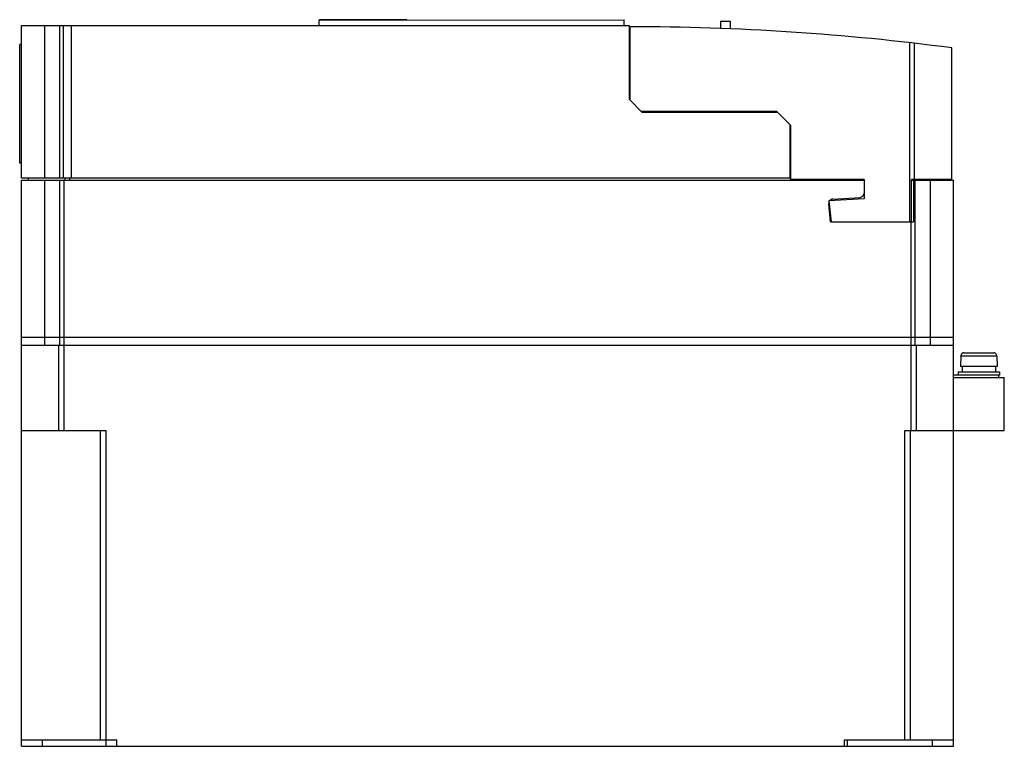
# Model space of a CAD drawing. Header units: millimetres. Extents: x 34 to 266, y 122 to 293.
import ezdxf

# ---------------------------------------------------------------- set-up
doc = ezdxf.new("R2010")
doc.units = ezdxf.units.MM
doc.header["$LTSCALE"] = 26.964626
doc.layers.get('0').update_dxf_attribs({"linetype": 'CONTINUOUS'})

msp = doc.modelspace()

# ---------------------------------------------------------------- linework, layer by layer
at = {"color": 7, "linetype": 'Continuous'}
for p, q in [((104.76, 292.87), (176.76, 293.01)), ((104.76, 291.66), (104.76, 292.87)), ((104.79, 292.96), (104.79, 292.87)), ((125.49, 292.96), (104.79, 292.96)), ((125.49, 292.96), (125.49, 292.91)), ((176.76, 291.66), (176.76, 293.01)), ((34.49, 255.66), (34.49, 291.66)), ((34.49, 291.66), (177.99, 291.66)), ((39.95, 291.66), (39.95, 255.66)), ((43.59, 255.66), (43.59, 291.66)), ((44.33, 291.66), (44.33, 255.66)), ((46.33, 255.66), (46.33, 291.66)), ((177.99, 274.16), (177.99, 291.66)), ((178.09, 291.01), (177.99, 291.01)), ((178.09, 291.36), (178.09, 274.06)), ((199.49, 292.66), (199.49, 291.06)), ((199.49, 292.66), (201.79, 292.66)), ((201.79, 292.66), (201.79, 290.85)), ((178.09, 289.86), (177.99, 289.86)), ((34.09, 259.16), (34.09, 287.16)), ((34.49, 287.16), (34.09, 287.16)), ((244.09, 287.6), (244.09, 245.36)), ((245.3, 255.36), (245.3, 287.46)), ((254.09, 255.16), (254.09, 286.36)), ((180.99, 271.16), (177.99, 274.16)), ((212.79, 271.36), (180.79, 271.36)), ((212.99, 271.16), (180.99, 271.16)), ((212.79, 271.36), (216.09, 268.06)), ((215.99, 255.66), (215.99, 268.16)), ((216.09, 255.36), (216.09, 268.06)), ((34.49, 259.16), (34.09, 259.16)), ((215.99, 255.66), (34.49, 255.66)), ((36.09, 255.66), (36.09, 255.16)), ((44.77, 255.66), (44.77, 255.16)), ((45.96, 255.16), (45.96, 255.66)), ((216.09, 257.66), (215.99, 257.66)), ((34.49, 121.66), (34.49, 255.16)), ((34.49, 255.16), (233.39, 255.16)), ((39.95, 255.16), (39.95, 216.16)), ((43.59, 216.16), (43.59, 255.16)), ((44.49, 255.16), (44.49, 196.16)), ((233.39, 255.36), (216.09, 255.36)), ((224.49, 255.16), (224.49, 255.36)), ((233.39, 255.36), (233.39, 250.76)), ((254.09, 255.36), (244.61, 255.36)), ((244.61, 245.36), (244.61, 255.36)), ((244.61, 255.16), (254.49, 255.16)), ((245.06, 255.16), (245.06, 245.36)), ((245.4, 255.16), (245.4, 216.16)), ((249.04, 216.16), (249.04, 255.16)), ((252.49, 255.36), (252.49, 255.16)), ((254.49, 121.66), (254.49, 255.16)), ((226, 250.72), (232.45, 251.11)), ((225.49, 245.36), (225.06, 249.62)), ((233.39, 250.76), (225.1, 250.26)), ((225.1, 250.26), (225.59, 245.36)), ((225.49, 245.36), (245.06, 245.36)), ((244.49, 196.16), (244.49, 245.36)), ((34.49, 218.16), (254.49, 218.16)), ((254.49, 216.16), (34.49, 216.16)), ((43.29, 216.16), (43.29, 196.16)), ((245.7, 216.16), (245.7, 196.16)), ((256.97, 214.46), (264.02, 214.46)), ((256.25, 213.66), (256.19, 211.26)), ((256.25, 213.66), (256.27, 213.66)), ((256.27, 213.78), (264.72, 213.78)), ((256.27, 213.72), (256.27, 213.78)), ((256.27, 213.67), (256.27, 213.72)), ((256.27, 213.66), (256.27, 213.67)), ((264.72, 213.72), (264.72, 213.78)), ((264.72, 213.67), (264.72, 213.72)), ((264.72, 213.66), (264.72, 213.67)), ((264.72, 213.66), (264.74, 213.66)), ((264.74, 213.66), (264.79, 211.26)), ((265.39, 209.16), (254.49, 209.16)), ((255.59, 209.96), (265.39, 209.96)), ((255.59, 209.96), (255.59, 209.16)), ((264.79, 211.26), (256.19, 211.26)), ((256.54, 211.26), (256.54, 209.96)), ((264.44, 211.26), (264.44, 209.96)), ((265.19, 208.66), (265.19, 209.16)), ((265.39, 209.96), (265.39, 209.16)), ((254.49, 208.66), (266.49, 208.66)), ((266.49, 196.16), (266.49, 208.66)), ((34.49, 196.16), (54.49, 196.16)), ((53.15, 123.16), (53.15, 196.16)), ((54.49, 121.66), (54.49, 196.16)), ((242.99, 196.16), (266.49, 196.16)), ((242.99, 123.16), (242.99, 196.16)), ((244.32, 123.16), (244.32, 196.16)), ((34.49, 123.16), (56.99, 123.16)), ((34.49, 121.66), (254.49, 121.66)), ((39.49, 121.66), (39.49, 123.16)), ((56.99, 121.66), (56.99, 123.16)), ((228.79, 123.16), (254.49, 123.16)), ((228.79, 121.66), (228.79, 123.16)), ((229.49, 121.66), (229.49, 123.16)), ((249.49, 123.16), (249.49, 121.66))]:
    msp.add_line(p, q, dxfattribs=at)
for centre, radius, start, end in [((178.09, -288.74), 580.1, 82.47193, 90), ((232.39, 252.11), 1, 273.39, 360), ((226.05, 249.73), 1, 93.39, 185.8263), ((256.97, 213.76), 0.699, 166.0301, 178.6689), ((256.97, 213.76), 0.699, 140.5695, 166.0044), ((256.97, 213.76), 0.701, 135.3677, 140.5771), ((256.97, 213.76), 0.703, 128.032, 135.3679), ((256.97, 213.76), 0.706, 115.1685, 128.0002), ((256.97, 213.75), 0.708, 102.6799, 115.1331), ((256.97, 213.75), 0.711, 90.0197, 102.6449), ((264.01, 213.75), 0.711, 77.3593, 89.9815), ((264.01, 213.76), 0.707, 52.0027, 77.3197), ((264.02, 213.76), 0.703, 44.6404, 51.9749), ((264.02, 213.76), 0.699, 1.3292, 44.6402)]:
    msp.add_arc(centre, radius, start, end, dxfattribs=at)

doc.saveas('drawing.dxf')
